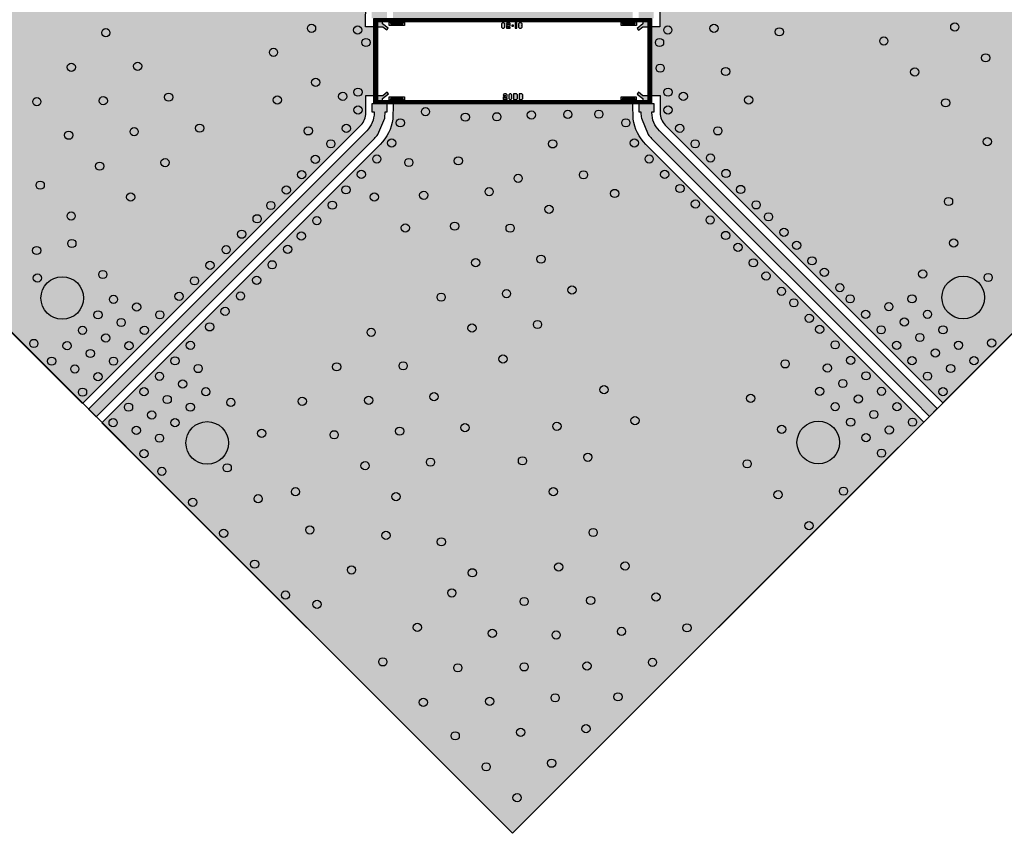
# Model space of a CAD drawing. Extents: x -2050 to 3204, y -1337 to 1491.
# Tile 1 of 2: x -652 to 1149, y -1337 to 151. Entities that reach past the tile are written whole.
import ezdxf

# ---------------------------------------------------------------- set-up
doc = ezdxf.new("R2010")
doc.units = 0
doc.header["$MEASUREMENT"] = 0
doc.layers.get('0').update_dxf_attribs({"color": 1, "linetype": 'CONTINUOUS'})
for name, color, linetype in [('Ceramic', 4, 'CONTINUOUS'), ('Copper', 30, 'CONTINUOUS'), ('Roger', 6, 'CONTINUOUS'), ('Top_Gold', 2, 'CONTINUOUS'), ('Viadrill', 1, 'CONTINUOUS')]:
    doc.layers.add(name, color=color, linetype=linetype)

msp = doc.modelspace()

# ---------------------------------------------------------------- hatches: boundary and pattern name
h = msp.add_hatch(color=256)
h.set_gradient(color1=(236, 164, 19), color2=(198, 136, 12), one_color=1)
edge = h.paths.add_edge_path()
edge.add_line((996.0279781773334, 680.8851974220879), (1027.842657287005, 712.7101285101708))
edge.add_line((1027.842657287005, 712.7101285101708), (1013.700521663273, 726.8522641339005))
edge.add_line((1013.700521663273, 726.8522641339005), (983.7718640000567, 696.91396218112))
edge.add_arc((985.9637496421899, 701.1015633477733), 4.726559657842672, 242.3710812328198, 242.3714175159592, ccw=False)
edge.add_line((983.7718394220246, 696.9139750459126), (503.5581348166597, 216.7002704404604))
edge.add_arc((550.7756492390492, 169.4827560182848), 66.77564927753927, 135.0000000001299, 143.4416764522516)
edge.add_line((497.1380454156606, 209.2570541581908), (484.7234599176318, 179.285593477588))
edge.add_arc((550.7756492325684, 169.4827560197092), 66.77564927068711, 171.5583235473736, 180.0000000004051)
edge.add_line((483.9999999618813, 169.4827560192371), (483.9999999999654, 168.0000000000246))
edge.add_line((483.9999999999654, 168.0000000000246), (480, 168.0000000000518))
edge.add_line((480, 168.0000000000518), (479.9999999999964, 153.0000000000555))
edge.add_line((479.9999999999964, 153.0000000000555), (507.9999999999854, 153.0000000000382))
edge.add_line((507.9999999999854, 153.0000000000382), (507.9999999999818, 168.00000000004))
edge.add_line((507.9999999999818, 168.00000000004), (503.9999999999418, 168.0000000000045))
edge.add_line((503.9999999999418, 168.0000000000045), (503.9999999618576, 169.482756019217))
edge.add_arc((550.7756492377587, 169.4827560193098), 46.77564927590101, 134.9999999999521, 180.0000000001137, ccw=False)
edge.add_line((517.7002704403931, 202.5581348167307), (996.027655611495, 680.8855199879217))
edge.add_line((996.027655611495, 680.8855199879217), (996.0279781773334, 680.8851974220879))
edge.add_line((996.0279781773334, 680.8851974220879), (996.0279781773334, 680.8851974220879))
edge = h.paths.add_edge_path()
edge.add_arc((-50.7756492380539, 169.4827560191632), 46.77564927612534, -3.5413449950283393e-11, 44.99999999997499, ccw=False)
edge.add_line((-3.999999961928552, 169.4827560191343), (-4.000000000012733, 168.0000000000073))
edge.add_line((-4.000000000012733, 168.0000000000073), (-8.000000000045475, 167.9999999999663))
edge.add_line((-8.000000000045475, 167.9999999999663), (-8.000000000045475, 152.9999999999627))
edge.add_line((-8.000000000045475, 152.9999999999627), (19.99999999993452, 152.9999999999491))
edge.add_line((19.99999999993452, 152.9999999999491), (19.99999999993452, 167.9999999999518))
edge.add_line((19.99999999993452, 167.9999999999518), (15.9999999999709, 167.99999999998))
edge.add_line((15.9999999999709, 167.99999999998), (16.00000003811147, 169.4827560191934))
edge.add_arc((-50.77564925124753, 169.4827560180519), 66.775649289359, 9.7944070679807e-10, 8.441676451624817)
edge.add_line((15.27654008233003, 179.2855934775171), (2.861954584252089, 209.2570541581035))
edge.add_arc((-50.77564923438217, 169.4827560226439), 66.77564927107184, 36.55832354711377, 45.00000000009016)
edge.add_line((-3.558134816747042, 216.7002704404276), (-514.1400787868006, 727.2822144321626))
edge.add_line((-514.1400787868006, 727.2822144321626), (-528.2822144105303, 713.1400788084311))
edge.add_line((-528.2822144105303, 713.1400788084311), (-17.70027044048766, 202.5581348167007))
edge.add_line((-17.70027044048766, 202.5581348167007), (-17.70027044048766, 202.5581348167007))
edge = h.paths.add_edge_path()
edge.add_line((-483.3141561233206, -546.899930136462), (-3.095357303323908, -66.69131974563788))
edge.add_arc((-50.31287172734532, -19.47380532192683), 66.77564927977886, 315.0000000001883, 323.4416764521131)
edge.add_line((3.324732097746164, -59.2481034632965), (15.73931759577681, -29.27664278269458))
edge.add_arc((-50.31287172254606, -19.47380532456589), 66.77564927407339, 351.558323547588, 360.0000000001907)
edge.add_line((16.46277755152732, -19.47380532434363), (16.46277751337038, -17.99104930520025))
edge.add_line((16.46277751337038, -17.99104930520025), (20.46277751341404, -17.99104930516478))
edge.add_line((20.46277751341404, -17.99104930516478), (20.46277751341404, -2.991049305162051))
edge.add_line((20.46277751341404, -2.991049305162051), (-7.53722248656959, -2.991049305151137))
edge.add_line((-7.53722248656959, -2.991049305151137), (-7.537222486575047, -17.99104930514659))
edge.add_line((-7.537222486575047, -17.99104930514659), (-3.537222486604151, -17.99104930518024))
edge.add_line((-3.537222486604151, -17.99104930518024), (-3.537222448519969, -19.47380532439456))
edge.add_arc((-50.31287172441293, -19.47380532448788), 46.77564927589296, -45.000000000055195, 1.1431211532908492e-10, ccw=False)
edge.add_line((-17.23749292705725, -52.54918412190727), (-494.4665812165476, -529.7681474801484))
edge.add_line((-494.4665812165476, -529.7681474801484), (-494.476833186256, -529.7578955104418))
edge.add_line((-494.476833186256, -529.7578955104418), (-526.2915123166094, -561.582826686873))
edge.add_line((-526.2915123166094, -561.582826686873), (-523.8166385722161, -564.0577003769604))
edge.add_line((-523.8166385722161, -564.0577003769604), (-514.6242504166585, -573.250088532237))
edge.add_line((-514.6242504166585, -573.250088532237), (-512.1493766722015, -575.7249622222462))
edge.add_line((-512.1493766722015, -575.7249622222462), (-483.326956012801, -546.8932538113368))
edge.add_arc((-485.6328725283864, -551.3297785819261), 5.000000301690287, 62.37108217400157, 62.53651151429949, ccw=False)
edge.add_line((-483.3141561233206, -546.899930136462), (-483.3141561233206, -546.899930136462))
edge = h.paths.add_edge_path()
edge.add_arc((985.6608249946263, -550.4321110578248), 4.999846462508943, 117.62127867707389, 117.6289178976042, ccw=False)
edge.add_line((983.3427705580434, -546.0020898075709), (1012.177400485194, -574.8274310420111))
edge.add_line((1012.177400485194, -574.8274310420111), (1026.319536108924, -560.6852954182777))
edge.add_line((1026.319536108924, -560.6852954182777), (994.4946049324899, -528.8706162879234))
edge.add_line((994.4946049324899, -528.8706162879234), (518.1630479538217, -52.54918412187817))
edge.add_arc((551.2384267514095, -19.47380532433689), 46.77564927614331, 179.999999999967, 224.9999999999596, ccw=False)
edge.add_line((504.4627774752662, -19.47380532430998), (504.4627775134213, -17.99104930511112))
edge.add_line((504.4627775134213, -17.99104930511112), (508.4627775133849, -17.99104930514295))
edge.add_line((508.4627775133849, -17.99104930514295), (508.4627775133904, -2.99104930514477))
edge.add_line((508.4627775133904, -2.99104930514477), (480.4627775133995, -2.991049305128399))
edge.add_line((480.4627775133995, -2.991049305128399), (480.4627775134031, -17.99104930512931))
edge.add_line((480.4627775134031, -17.99104930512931), (484.4627775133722, -17.99104930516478))
edge.add_line((484.4627775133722, -17.99104930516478), (484.4627774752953, -19.47380532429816))
edge.add_arc((551.2384267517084, -19.47380532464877), 66.77564927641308, 179.9999999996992, 188.4416764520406)
edge.add_line((485.1862374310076, -29.27664278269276), (497.6008229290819, -59.24810346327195))
edge.add_arc((551.2384267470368, -19.47380532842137), 66.77564927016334, 216.5583235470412, 225.0000000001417)
edge.add_line((504.0209123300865, -66.69131974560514), (983.3421799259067, -546.0023989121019))
edge.add_line((983.3421799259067, -546.0023989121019), (983.3421799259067, -546.0023989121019))
edge = h.paths.add_edge_path()
edge.add_line((518.9999999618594, 169.482756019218), (519.0907748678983, 153.0000000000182))
edge.add_line((519.0907748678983, 153.0000000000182), (519.0907748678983, 138.0000000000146))
edge.add_line((519.0907748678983, 138.0000000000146), (503.9999999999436, 137.9999999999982))
edge.add_line((503.9999999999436, 137.9999999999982), (503.9999999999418, 12.00895069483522))
edge.add_line((503.9999999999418, 12.00895069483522), (519.5535523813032, 12.00895069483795))
edge.add_line((519.5535523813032, 12.00895069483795), (519.5535523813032, -2.991049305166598))
edge.add_line((519.5535523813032, -2.991049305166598), (519.4627774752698, -19.47380532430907))
edge.add_arc((551.2384267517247, -19.47380532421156), 31.77564927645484, 180.0000000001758, 224.9999999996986)
edge.add_line((528.7696496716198, -41.94258240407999), (1036.921043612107, -550.083787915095))
edge.add_line((1036.921043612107, -550.083787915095), (1663.778808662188, 76.77397713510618))
edge.add_line((1663.778808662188, 76.77397713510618), (1038.454062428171, 702.0987233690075))
edge.add_line((1038.454062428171, 702.0987233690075), (528.3068721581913, 191.9515330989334))
edge.add_arc((550.7756492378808, 169.4827560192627), 31.77564927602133, 135.000000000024, 180.0000000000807)
edge.add_line((518.9999999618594, 169.482756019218), (518.9999999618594, 169.482756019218))
edge = h.paths.add_edge_path()
edge.add_line((-503.533477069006, 737.8888161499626), (7.048466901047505, 227.3068721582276))
edge.add_arc((-50.77564923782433, 169.4827560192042), 81.77564927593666, 8.096429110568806, 45.00000000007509, ccw=False)
edge.add_line((30.18489612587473, 181.0000000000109), (30.96927404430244, 153.0000000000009))
edge.add_line((30.96927404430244, 153.0000000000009), (469.0307259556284, 153.0000000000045))
edge.add_line((469.0307259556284, 153.0000000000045), (469.8151038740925, 181.0000000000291))
edge.add_arc((550.7756492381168, 169.4827560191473), 81.77564927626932, 135.0000000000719, 171.9035708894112, ccw=False)
edge.add_line((492.9515330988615, 227.3068721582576), (1003.098723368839, 737.4540624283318))
edge.add_line((1003.098723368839, 737.4540624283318), (249.565246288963, 1490.98753950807))
edge.add_line((249.565246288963, 1490.98753950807), (-503.533477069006, 737.8888161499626))
edge.add_line((-503.533477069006, 737.8888161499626), (-503.533477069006, 737.8888161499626))
edge = h.paths.add_edge_path()
edge.add_line((-536.8930198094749, -550.9813191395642), (-27.84409464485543, -41.94258240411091))
edge.add_arc((-50.31287172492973, -19.47380532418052), 31.77564927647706, 315.0000000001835, 359.999999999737)
edge.add_line((-18.53722244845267, -19.47380532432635), (-18.62799735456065, -2.991049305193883))
edge.add_line((-18.62799735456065, -2.991049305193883), (-18.62799735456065, 12.00895069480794))
edge.add_line((-18.62799735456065, 12.00895069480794), (-4.000000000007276, 12.00895069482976))
edge.add_line((-4.000000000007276, 12.00895069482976), (-4.000000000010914, 138.0000000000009))
edge.add_line((-4.000000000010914, 138.0000000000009), (-19.09077486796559, 137.9999999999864))
edge.add_line((-19.09077486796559, 137.9999999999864), (-19.09077486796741, 152.9999999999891))
edge.add_line((-19.09077486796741, 152.9999999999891), (-18.99999996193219, 169.4827560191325))
edge.add_arc((-50.77564923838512, 169.4827560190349), 31.77564927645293, 1.760470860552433e-10, 44.99999999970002)
edge.add_line((-28.3068721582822, 191.9515330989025), (-538.8888161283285, 702.5334770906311))
edge.add_line((-538.8888161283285, 702.5334770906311), (-1164.648316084, 76.77397713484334))
edge.add_line((-1164.648316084, 76.77397713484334), (-536.8930198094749, -550.9813191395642))
edge.add_line((-536.8930198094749, -550.9813191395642), (-536.8930198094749, -550.9813191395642))
edge = h.paths.add_edge_path()
edge.add_arc((-50.31287172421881, -19.47380532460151), 81.77564927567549, 314.9999999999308, 351.9035708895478, ccw=False)
edge.add_line((7.511244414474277, -77.29792146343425), (-501.5376807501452, -586.3366581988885))
edge.add_line((-501.5376807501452, -586.3366581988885), (249.5652462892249, -1337.43958523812))
edge.add_line((249.5652462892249, -1337.43958523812), (1001.565693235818, -585.4391382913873))
edge.add_line((1001.565693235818, -585.4391382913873), (493.4143106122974, -77.2979214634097))
edge.add_arc((551.2384267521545, -19.47380532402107), 81.77564927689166, 188.0964291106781, 224.9999999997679, ccw=False)
edge.add_line((470.277881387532, -30.99104930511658), (469.4935034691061, -2.991049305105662))
edge.add_line((469.4935034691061, -2.991049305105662), (31.4320515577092, -2.99104930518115))
edge.add_line((31.4320515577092, -2.99104930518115), (30.64767363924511, -30.99104930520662))
edge.add_line((30.64767363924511, -30.99104930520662), (30.64767363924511, -30.99104930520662))
edge = h.paths.add_edge_path(flags=16)
edge.add_arc((-111.8828963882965, 254.6486022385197), 7.499999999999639, 0, 360)
h = msp.add_hatch(color=256)
h.set_gradient(color1=(246, 238, 9), color2=(206, 196, 5), one_color=1)
h.paths.add_polyline_path([(21.89399555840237, 135.4400940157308), (11.9999999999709, 143.3951025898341), (11.99999999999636, 148.0000000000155), (2.000000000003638, 148.0000000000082), (1.999999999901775, 137.9999999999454), (12.32651236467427, 137.9999999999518), (19.38758804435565, 132.3227509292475)])
h.paths.add_polyline_path([(47, 145.0000000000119), (47, 150.0000000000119), (52, 150.0000000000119), (52, 140.0000000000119), (47, 140.0000000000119), (29, 140.0000000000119), (24, 140.0000000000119), (24, 150.0000000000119), (29, 150.0000000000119), (29, 145.0000000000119)])
h.paths.add_polyline_path([(471.0497569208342, 145.0000000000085), (471.0497569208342, 150.0000000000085), (476.0497569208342, 150.0000000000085), (476.0497569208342, 140.0000000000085), (471.0497569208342, 140.0000000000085), (453.0497569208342, 140.0000000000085), (448.0497569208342, 140.0000000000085), (448.0497569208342, 150.0000000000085), (453.0497569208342, 150.0000000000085), (453.0497569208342, 145.0000000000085)])
h.paths.add_polyline_path([(479.8823823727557, 131.7357432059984), (487.6735485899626, 138.0000000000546), (497.9999999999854, 138.0000000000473), (497.9999999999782, 148.0000000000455), (487.9999999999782, 148.0000000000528), (487.9999999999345, 143.3950994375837), (477.3759385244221, 134.8531314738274)])
h.paths.add_polyline_path([(453.0001109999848, 4.999999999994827), (453.0001109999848, -5.172751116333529e-12), (448.0001109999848, -5.172751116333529e-12), (448.0001109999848, 9.999999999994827), (453.0001109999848, 9.999999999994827), (471.0001109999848, 9.999999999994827), (476.0001109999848, 9.999999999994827), (476.0001109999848, -5.172751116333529e-12), (471.0001109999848, -5.172751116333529e-12), (471.0001109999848, 4.999999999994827)])
h.paths.add_polyline_path([(477.5409462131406, 14.76428553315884), (488.0001109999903, 6.354867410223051), (488.0001109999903, 1.749970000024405), (498.0001109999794, 1.749970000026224), (498.0001109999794, 11.7499700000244), (487.6735986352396, 11.74997000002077), (479.6679797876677, 18.18665107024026)])
h.paths.add_polyline_path([(29, 4.999999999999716), (29, -2.842170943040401e-13), (24, -2.842170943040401e-13), (24, 9.999999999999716), (29, 9.999999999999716), (47, 9.999999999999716), (52, 9.999999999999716), (52, -2.842170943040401e-13), (47, -2.842170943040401e-13), (47, 4.999999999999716)])
h.paths.add_polyline_path([(20.33218235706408, 18.18665197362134), (12.32656241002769, 11.74996999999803), (2.000111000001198, 11.7499699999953), (2.00011099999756, 1.749970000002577), (12.0001110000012, 1.749969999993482), (12.00011100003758, 6.354870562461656), (22.83862713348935, 15.06926456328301)])
h = msp.add_hatch(color=256)
h.set_gradient(color1=(246, 238, 9), color2=(206, 196, 5), one_color=1)
h.paths.add_polyline_path([(265.4866329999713, 144.9999690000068), (262.1154180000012, 144.9999690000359), (260.1919559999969, 143.0765230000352), (260.1919559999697, 140.9324949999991), (261.1244509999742, 139.9999690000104), (260.1919559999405, 139.0674289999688), (260.1919559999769, 136.9234010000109), (262.1154179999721, 134.9999690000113), (265.4866329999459, 134.9999689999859), (267.4100949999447, 136.9234009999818), (267.4100949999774, 139.0674290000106), (266.877624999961, 139.599960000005), (266.4775999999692, 139.9999690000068), (267.4100949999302, 140.9324949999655), (267.4100949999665, 143.0765229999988), (265.4866329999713, 144.9999690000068)])
h.paths.add_polyline_path([(243.9032589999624, 144.999968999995), (240.5319819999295, 144.9999689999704), (238.0912479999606, 143.8712769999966), (238.9217529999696, 141.8666990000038), (241.3623659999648, 142.9952999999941), (242.2177119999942, 142.9953000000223), (242.2177119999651, 141.0955349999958), (240.2911379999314, 141.0955349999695), (238.5267329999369, 139.3311459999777), (238.5267329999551, 134.9999689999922), (245.3722529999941, 134.9999690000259), (245.3722529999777, 137.1921840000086), (240.7194209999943, 137.192184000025), (240.7194210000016, 138.4250640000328), (241.1986689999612, 138.9043879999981), (244.0623169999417, 138.904387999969), (245.3722529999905, 140.2142330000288), (245.3722529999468, 143.5310669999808), (243.9032589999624, 144.999968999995)])
h.paths.add_polyline_path([(233.6032719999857, 144.9999690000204), (231.4592899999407, 144.9999689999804), (229.5358279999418, 143.076522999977), (229.5358279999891, 136.9234010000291), (231.459289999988, 134.9999690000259), (233.6032719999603, 134.9999689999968), (235.5267329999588, 136.9234009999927), (235.5267329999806, 143.0765230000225), (233.6032719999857, 144.9999690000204)])
h.paths.add_polyline_path([(254.6278689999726, 144.9999690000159), (254.6278689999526, 134.9999689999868), (257.1919559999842, 134.9999690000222), (257.1919559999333, 144.9999689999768), (254.6278689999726, 144.9999690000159)])
h.paths.add_polyline_path([(244.4325559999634, 14.99996999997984), (242.5090939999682, 13.07650799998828), (242.5090940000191, 6.923401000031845), (244.432556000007, 4.999970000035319), (246.5765989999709, 4.999969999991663), (248.5000609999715, 6.923400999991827), (248.5000609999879, 13.07650800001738), (246.5765989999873, 14.99997000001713), (244.4325559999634, 14.99996999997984)])
h.paths.add_polyline_path([(234.6688839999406, 14.99996999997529), (232.2280879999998, 13.87127700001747), (233.0586549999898, 11.86669900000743), (235.499267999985, 12.9953000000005), (236.3545529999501, 12.99529999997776), (236.354553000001, 11.09552000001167), (234.4280399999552, 11.09551999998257), (232.6636349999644, 9.331145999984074), (232.6636349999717, 4.999969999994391), (239.5090939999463, 4.999969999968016), (239.5090940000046, 7.19220000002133), (234.8563230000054, 7.192200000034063), (234.8563229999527, 8.425048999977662), (235.3356319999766, 8.90438799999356), (238.1992799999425, 8.904387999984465), (239.5090939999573, 10.21423299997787), (239.5090939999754, 13.53106699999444), (238.0402219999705, 14.99996999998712), (234.6688839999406, 14.99996999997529)])
h.paths.add_polyline_path([(256.7947389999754, 14.99997000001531), (251.5000609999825, 14.99997000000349), (251.5000609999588, 4.999969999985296), (256.7947389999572, 4.999969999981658), (258.7182009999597, 6.92340099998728), (258.7182009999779, 13.07650800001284), (256.7947389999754, 14.99997000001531)])
h.paths.add_polyline_path([(266.6401979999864, 14.99997000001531), (261.7182009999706, 14.99996999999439), (261.7182009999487, 4.999969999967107), (266.6401979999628, 4.999969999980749), (268.5636599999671, 6.923400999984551), (268.5636600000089, 8.985626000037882), (267.549254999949, 9.999969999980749), (268.5636600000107, 11.01431300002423), (268.5636599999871, 13.07650800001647), (266.6401979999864, 14.99997000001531)])

# ---------------------------------------------------------------- linework, layer by layer
msp.add_lwpolyline([(29, 145.0000000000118), (29, 150.0000000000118), (47, 150.0000000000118), (47, 145.0000000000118)], close=True)
at = {"layer": 'Ceramic'}
msp.add_lwpolyline([(499.9999999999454, 150.0000000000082), (0, 150.0000000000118), (0, 0), (499.9999999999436, -5.457e-12), (499.9999999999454, 150.0000000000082)], close=True, dxfattribs=at)
at = {"layer": 'Ceramic', "lineweight": 211}
msp.add_lwpolyline([(47, -5.115907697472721e-13), (453.0001109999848, -5.172751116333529e-12), (453.0001109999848, 4.999999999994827), (471.0001109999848, 4.999999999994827), (471.0001109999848, -5.115907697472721e-12), (499.9999999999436, -5.456968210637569e-12), (499.9999999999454, 150.0000000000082), (499.9999999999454, 150.0000000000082), (471.0497569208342, 150.0000000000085), (471.0497569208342, 145.0000000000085), (453.0497569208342, 145.0000000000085), (453.0497569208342, 150.0000000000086), (47, 150.0000000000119), (47, 145.0000000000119), (29, 145.0000000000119), (29, 150.0000000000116), (0, 150.0000000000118), (0, 0), (29, -2.842170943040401e-13), (29, 4.999999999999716), (47, 4.999999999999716)], close=True, dxfattribs=at)
at = {"layer": 'Copper'}
for points in [[(-536.8930198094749, -550.9813191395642), (-27.84409464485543, -41.94258240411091, 0.198912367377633), (-18.53722244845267, -19.47380532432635), (-18.62799735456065, -2.991049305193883), (-18.62799735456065, 12.00895069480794), (-4.000000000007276, 12.00895069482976), (-4.000000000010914, 138.0000000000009), (-19.09077486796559, 137.9999999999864), (-19.09077486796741, 152.9999999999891), (-18.99999996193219, 169.4827560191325, 0.1989123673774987), (-28.3068721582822, 191.9515330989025), (-538.8888161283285, 702.5334770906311), (-1164.648316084, 76.77397713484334), (-536.8930198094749, -550.9813191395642)], [(518.9999999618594, 169.482756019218), (519.0907748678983, 153.0000000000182), (519.0907748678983, 138.0000000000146), (503.9999999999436, 137.9999999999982), (503.9999999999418, 12.00895069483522), (519.5535523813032, 12.00895069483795), (519.5535523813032, -2.991049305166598), (519.4627774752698, -19.47380532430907, 0.1989123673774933), (528.7696496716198, -41.94258240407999), (1036.921043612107, -550.083787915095), (1663.778808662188, 76.77397713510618), (1038.454062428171, 702.0987233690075), (528.3068721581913, 191.9515330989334, 0.198912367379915), (518.9999999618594, 169.482756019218)], [(-483.3141561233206, -546.899930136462), (-3.095357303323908, -66.69131974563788, 0.0368504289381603), (3.324732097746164, -59.2481034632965), (15.73931759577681, -29.27664278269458, 0.0368504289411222), (16.46277755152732, -19.47380532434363), (16.46277751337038, -17.99104930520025), (20.46277751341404, -17.99104930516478), (20.46277751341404, -2.991049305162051), (-7.53722248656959, -2.991049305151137), (-7.537222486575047, -17.99104930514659), (-3.537222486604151, -17.99104930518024), (-3.537222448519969, -19.47380532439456, -0.1989123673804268), (-17.23749292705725, -52.54918412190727), (-494.4665812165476, -529.7681474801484), (-494.476833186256, -529.7578955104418), (-526.2915123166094, -561.582826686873), (-523.8166385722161, -564.0577003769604), (-514.6242504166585, -573.250088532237), (-512.1493766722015, -575.7249622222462), (-483.326956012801, -546.8932538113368, -0.0007218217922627), (-483.3141561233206, -546.899930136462)], [(30.64767363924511, -30.99104930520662, -0.1624284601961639), (7.511244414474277, -77.29792146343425), (-501.5376807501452, -586.3366581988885), (249.5652462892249, -1337.43958523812), (1001.565693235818, -585.4391382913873), (493.4143106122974, -77.2979214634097, -0.1624284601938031), (470.277881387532, -30.99104930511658), (469.4935034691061, -2.991049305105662), (31.4320515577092, -2.99104930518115), (30.64767363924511, -30.99104930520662)], [(983.3421799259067, -546.0023989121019, -3.3332387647e-05), (983.3427705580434, -546.0020898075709), (1012.177400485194, -574.8274310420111), (1026.319536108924, -560.6852954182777), (994.4946049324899, -528.8706162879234), (518.1630479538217, -52.54918412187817, -0.1989123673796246), (504.4627774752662, -19.47380532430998), (504.4627775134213, -17.99104930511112), (508.4627775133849, -17.99104930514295), (508.4627775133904, -2.99104930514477), (480.4627775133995, -2.991049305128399), (480.4627775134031, -17.99104930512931), (484.4627775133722, -17.99104930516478), (484.4627774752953, -19.47380532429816, 0.0368504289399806), (485.1862374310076, -29.27664278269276), (497.6008229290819, -59.24810346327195, 0.036850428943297), (504.0209123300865, -66.69131974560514), (983.3421799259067, -546.0023989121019)]]:
    msp.add_lwpolyline(points, format="xyb", close=True, dxfattribs=at)
msp.add_circle((764.0125220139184, -367.0109981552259), 7.500000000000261, dxfattribs=at)
at = {"layer": 'Roger'}
for points in [[(-4.000000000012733, 1237.422293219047), (-1164.648316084, 76.77397713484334), (249.5652462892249, -1337.43958523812), (1663.778808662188, 76.77397713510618), (249.565246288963, 1490.98753950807), (249.565246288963, 1490.98753950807), (-4.000000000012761, 1237.422293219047)], [(-4.000000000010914, 138.0000000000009), (-4.000000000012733, 153.0000000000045), (503.9999999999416, 153.0000000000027), (503.9999999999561, -2.999999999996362), (-3.999999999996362, -2.999999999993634)]]:
    msp.add_lwpolyline(points, close=True, dxfattribs=at)
at = {"layer": 'Top_Gold'}
for points in [[(21.89399555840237, 135.4400940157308), (11.9999999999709, 143.3951025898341), (11.99999999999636, 148.0000000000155), (2.000000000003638, 148.0000000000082), (1.999999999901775, 137.9999999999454), (12.32651236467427, 137.9999999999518), (19.38758804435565, 132.3227509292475)], [(47, 145.0000000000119), (47, 150.0000000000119), (52, 150.0000000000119), (52, 140.0000000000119), (47, 140.0000000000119), (29, 140.0000000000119), (24, 140.0000000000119), (24, 150.0000000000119), (29, 150.0000000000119), (29, 145.0000000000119)], [(233.6032719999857, 144.9999690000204), (231.4592899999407, 144.9999689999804), (229.5358279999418, 143.076522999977), (229.5358279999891, 136.9234010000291), (231.459289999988, 134.9999690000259), (233.6032719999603, 134.9999689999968), (235.5267329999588, 136.9234009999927), (235.5267329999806, 143.0765230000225), (233.6032719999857, 144.9999690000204)], [(243.9032589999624, 144.999968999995), (240.5319819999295, 144.9999689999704), (238.0912479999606, 143.8712769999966), (238.9217529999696, 141.8666990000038), (241.3623659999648, 142.9952999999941), (242.2177119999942, 142.9953000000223), (242.2177119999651, 141.0955349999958), (240.2911379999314, 141.0955349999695), (238.5267329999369, 139.3311459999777), (238.5267329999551, 134.9999689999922), (245.3722529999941, 134.9999690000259), (245.3722529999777, 137.1921840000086), (240.7194209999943, 137.192184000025), (240.7194210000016, 138.4250640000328), (241.1986689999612, 138.9043879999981), (244.0623169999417, 138.904387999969), (245.3722529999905, 140.2142330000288), (245.3722529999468, 143.5310669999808), (243.9032589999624, 144.999968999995)], [(254.6278689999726, 144.9999690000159), (254.6278689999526, 134.9999689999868), (257.1919559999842, 134.9999690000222), (257.1919559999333, 144.9999689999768), (254.6278689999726, 144.9999690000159)], [(265.4866329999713, 144.9999690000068), (262.1154180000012, 144.9999690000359), (260.1919559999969, 143.0765230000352), (260.1919559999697, 140.9324949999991), (261.1244509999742, 139.9999690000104), (260.1919559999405, 139.0674289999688), (260.1919559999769, 136.9234010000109), (262.1154179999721, 134.9999690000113), (265.4866329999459, 134.9999689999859), (267.4100949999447, 136.9234009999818), (267.4100949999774, 139.0674290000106), (266.877624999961, 139.599960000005), (266.4775999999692, 139.9999690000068), (267.4100949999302, 140.9324949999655), (267.4100949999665, 143.0765229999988), (265.4866329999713, 144.9999690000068)], [(471.0497569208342, 145.0000000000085), (471.0497569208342, 150.0000000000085), (476.0497569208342, 150.0000000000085), (476.0497569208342, 140.0000000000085), (471.0497569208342, 140.0000000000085), (453.0497569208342, 140.0000000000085), (448.0497569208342, 140.0000000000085), (448.0497569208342, 150.0000000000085), (453.0497569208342, 150.0000000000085), (453.0497569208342, 145.0000000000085)], [(479.8823823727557, 131.7357432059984), (487.6735485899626, 138.0000000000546), (497.9999999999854, 138.0000000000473), (497.9999999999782, 148.0000000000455), (487.9999999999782, 148.0000000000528), (487.9999999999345, 143.3950994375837), (477.3759385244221, 134.8531314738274)], [(248.3722529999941, 140.9090580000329), (248.3722529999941, 139.0908660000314), (251.6278689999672, 139.0908660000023), (251.6278689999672, 140.9090580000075), (248.3722529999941, 140.9090580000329)], [(20.33218235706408, 18.18665197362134), (12.32656241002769, 11.74996999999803), (2.000111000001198, 11.7499699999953), (2.00011099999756, 1.749970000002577), (12.0001110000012, 1.749969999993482), (12.00011100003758, 6.354870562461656), (22.83862713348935, 15.06926456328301)], [(477.5409462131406, 14.76428553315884), (488.0001109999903, 6.354867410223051), (488.0001109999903, 1.749970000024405), (498.0001109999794, 1.749970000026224), (498.0001109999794, 11.7499700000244), (487.6735986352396, 11.74997000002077), (479.6679797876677, 18.18665107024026)], [(29, 4.999999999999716), (29, -2.842170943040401e-13), (24, -2.842170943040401e-13), (24, 9.999999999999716), (29, 9.999999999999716), (47, 9.999999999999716), (52, 9.999999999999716), (52, -2.842170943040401e-13), (47, -2.842170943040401e-13), (47, 4.999999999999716)], [(234.6688839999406, 14.99996999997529), (232.2280879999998, 13.87127700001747), (233.0586549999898, 11.86669900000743), (235.499267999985, 12.9953000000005), (236.3545529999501, 12.99529999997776), (236.354553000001, 11.09552000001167), (234.4280399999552, 11.09551999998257), (232.6636349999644, 9.331145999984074), (232.6636349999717, 4.999969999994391), (239.5090939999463, 4.999969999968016), (239.5090940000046, 7.19220000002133), (234.8563230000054, 7.192200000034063), (234.8563229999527, 8.425048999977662), (235.3356319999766, 8.90438799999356), (238.1992799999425, 8.904387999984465), (239.5090939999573, 10.21423299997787), (239.5090939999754, 13.53106699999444), (238.0402219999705, 14.99996999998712), (234.6688839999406, 14.99996999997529)], [(244.4325559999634, 14.99996999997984), (242.5090939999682, 13.07650799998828), (242.5090940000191, 6.923401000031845), (244.432556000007, 4.999970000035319), (246.5765989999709, 4.999969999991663), (248.5000609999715, 6.923400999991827), (248.5000609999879, 13.07650800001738), (246.5765989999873, 14.99997000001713), (244.4325559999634, 14.99996999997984)], [(256.7947389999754, 14.99997000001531), (251.5000609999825, 14.99997000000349), (251.5000609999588, 4.999969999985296), (256.7947389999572, 4.999969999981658), (258.7182009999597, 6.92340099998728), (258.7182009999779, 13.07650800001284), (256.7947389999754, 14.99997000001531)], [(266.6401979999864, 14.99997000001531), (261.7182009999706, 14.99996999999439), (261.7182009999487, 4.999969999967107), (266.6401979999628, 4.999969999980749), (268.5636599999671, 6.923400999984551), (268.5636600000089, 8.985626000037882), (267.549254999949, 9.999969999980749), (268.5636600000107, 11.01431300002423), (268.5636599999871, 13.07650800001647), (266.6401979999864, 14.99997000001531)], [(453.0001109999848, 4.999999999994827), (453.0001109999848, -5.172751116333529e-12), (448.0001109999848, -5.172751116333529e-12), (448.0001109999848, 9.999999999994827), (453.0001109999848, 9.999999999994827), (471.0001109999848, 9.999999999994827), (476.0001109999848, 9.999999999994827), (476.0001109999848, -5.172751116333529e-12), (471.0001109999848, -5.172751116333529e-12), (471.0001109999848, 4.999999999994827)]]:
    msp.add_lwpolyline(points, close=True, dxfattribs=at)
at = {"layer": 'Viadrill'}
for centre, radius in [((1058.463601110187, 137.5233463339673), 7.499999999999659), ((-494.36931273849, 126.9030017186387), 7.499999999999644), ((-118.0308150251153, 135.0215295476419), 7.499999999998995), ((-33.5907748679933, 131.8193157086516), 7.499999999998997), ((533.5907748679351, 131.819315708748), 7.499999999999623), ((618.0308150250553, 135.021529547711), 7.499999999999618), ((737.6732824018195, 128.5161471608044), 7.500000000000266), ((-18.49999999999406, 109.0000000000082), 7.500000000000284), ((518.4999999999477, 109.00000000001), 7.499999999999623), ((928.7009064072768, 111.8131981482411), 7.499999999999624), ((-187.6259445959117, 91.09280385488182), 7.499999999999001), ((-435.9903113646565, 65.61694803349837), 7.500000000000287), ((1115.032143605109, 80.9548038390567), 7.49999999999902), ((-557.4432376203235, 63.82907683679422), 7.499999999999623), ((519.5102291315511, 62.22267403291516), 7.499999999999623), ((639.550808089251, 56.04102061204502), 7.499999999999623), ((985.2694489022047, 55.24465565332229), 7.499999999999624), ((-110.4146352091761, 36.20765621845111), 7.500000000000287), ((-33.12799735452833, 18.1896349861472), 7.49999999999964), ((534.0535523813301, 18.18963498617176), 7.499999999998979), ((-620.5171625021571, 0.7551519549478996), 7.499999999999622), ((-499.0642362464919, 2.543023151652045), 7.500000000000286), ((-379.4217688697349, 9.048405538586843), 7.499999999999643), ((-180.6419623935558, 3.956555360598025), 7.499999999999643), ((-60.99949501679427, 10.46193774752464), 7.499999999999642), ((561.9250500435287, 10.46193774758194), 7.499999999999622), ((681.5675174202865, 3.956555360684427), 7.500000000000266), ((1041.837991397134, -1.32388684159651), 7.499999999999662), ((-33.06587903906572, -14.3103167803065), 7.499999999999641), ((90.4627775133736, -17.49104930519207), 7.499999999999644), ((284.1242034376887, -23.44169229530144), 7.500000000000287), ((350.8050065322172, -22.48910939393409), 7.500000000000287), ((407.4836891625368, -22.01281794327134), 7.499999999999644), ((533.9914340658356, -14.31031678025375), 7.499999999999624), ((44.20012188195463, -37.8121444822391), 7.500000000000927), ((163.3992047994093, -27.49016962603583), 7.499999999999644), ((220.7774404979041, -26.77573245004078), 7.499999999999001), ((456.7254331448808, -37.81214448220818), 7.499999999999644), ((-562.1381611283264, -60.53090173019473), 7.499999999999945), ((-442.4956937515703, -54.02551934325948), 7.499999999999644), ((-322.8532263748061, -47.52013695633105), 7.499999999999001), ((-124.0734198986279, -52.61198713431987), 7.499999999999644), ((-54.49411262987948, -48.08650373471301), 7.499999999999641), ((555.4196676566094, -48.08650373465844), 7.49999999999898), ((624.9989749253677, -52.61198713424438), 7.499999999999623), ((-82.77838387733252, -76.37077498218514), 7.499999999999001), ((28.58989627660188, -74.64040613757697), 7.500000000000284), ((322.8815117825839, -76.38247979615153), 7.499999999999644), ((472.3356587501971, -74.64040613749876), 7.499999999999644), ((583.703938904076, -76.37077498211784), 7.49999999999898), ((1117.947927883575, -72.28908656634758), 7.49999999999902), ((-385.9271512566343, -110.5940618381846), 7.499999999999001), ((-111.0626551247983, -104.6550462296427), 7.499999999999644), ((1.367323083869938, -103.9479394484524), 7.500000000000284), ((59.91576456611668, -110.4533218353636), 7.499999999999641), ((150.2752808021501, -107.269910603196), 7.499999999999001), ((499.558231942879, -103.9479394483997), 7.499999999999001), ((611.663150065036, -102.1528738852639), 7.49999999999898), ((-505.5696186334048, -117.0994442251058), 7.500000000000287), ((-136.0144539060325, -132.5867522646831), 7.499999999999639), ((-26.91694816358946, -132.2322106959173), 7.500000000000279), ((379.4500542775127, -132.9510222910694), 7.499999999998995), ((527.8425031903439, -132.2322106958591), 7.499999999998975), ((639.9474213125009, -130.4371451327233), 7.500000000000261), ((259.8075869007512, -139.4564046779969), 7.499999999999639), ((-614.3252224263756, -151.8160594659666), 7.499999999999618), ((-164.2987251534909, -160.8710235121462), 7.499999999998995), ((-55.20121941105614, -160.5164819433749), 7.500000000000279), ((206.843823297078, -163.8384530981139), 7.499999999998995), ((436.4843070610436, -167.0218643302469), 7.499999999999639), ((555.8017143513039, -158.014309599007), 7.500000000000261), ((666.9129583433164, -159.6888811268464), 7.499999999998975), ((-449.001076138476, -173.6679867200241), 7.49999999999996), ((-3.158160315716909, -173.5272467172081), 7.499999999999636), ((87.20135592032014, -170.3438354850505), 7.500000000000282), ((584.0859855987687, -186.2985808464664), 7.499999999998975), ((1047.107555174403, -181.7336830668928), 7.499999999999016), ((-192.5829964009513, -189.1552947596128), 7.499999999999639), ((-80.15301819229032, -188.4481879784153), 7.499999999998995), ((316.3761293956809, -196.0249471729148), 7.499999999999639), ((695.1972295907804, -187.9731523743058), 7.499999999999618), ((-557.7566799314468, -208.3846019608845), 7.500000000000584), ((-217.6328545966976, -213.3446654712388), 7.499999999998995), ((-108.4372894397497, -216.7324592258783), 7.499999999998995), ((611.0515226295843, -215.5503168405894), 7.500000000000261), ((717.7570707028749, -209.7947417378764), 7.499999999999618), ((53.41038217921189, -230.0957892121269), 7.499999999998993), ((143.7698984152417, -226.912377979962), 7.499999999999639), ((245.1279406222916, -230.6115628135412), 7.499999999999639), ((746.0413419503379, -238.0790129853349), 7.499999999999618), ((-556.4091669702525, -258.6633757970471), 7.499999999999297), ((-245.9171258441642, -241.6289367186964), 7.499999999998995), ((-136.7215606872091, -245.016730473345), 7.499999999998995), ((639.3357938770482, -243.8345880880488), 7.499999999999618), ((1056.437190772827, -257.7658445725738), 7.499999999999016), ((-620.8306048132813, -271.4585268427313), 7.499999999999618), ((-274.2013970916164, -269.913207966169), 7.499999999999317), ((-161.7714188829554, -269.206101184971), 7.499999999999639), ((661.8956349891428, -265.6561774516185), 7.500000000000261), ((769.1965473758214, -261.9962847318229), 7.499999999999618), ((182.0540157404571, -293.6854876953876), 7.499999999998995), ((301.6964831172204, -287.18010530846), 7.500000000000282), ((690.1799062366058, -293.940448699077), 7.500000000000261), ((797.4808186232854, -290.2805559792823), 7.500000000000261), ((-303.7862568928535, -298.6840931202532), 7.499999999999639), ((-190.0556901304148, -297.4903724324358), 7.499999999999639), ((819.8739577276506, -311.1495624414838), 7.499999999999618), ((-619.4830918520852, -321.7373006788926), 7.49999999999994), ((-574.0237664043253, -358.2870806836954), 38.99999999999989), ((-499.8406244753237, -315.2319182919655), 7.49999999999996), ((-332.0705281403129, -326.9683643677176), 7.49999999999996), ((-218.3399613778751, -325.7746436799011), 7.499999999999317), ((713.3351116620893, -317.857720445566), 7.499999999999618), ((999.868648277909, -314.3343870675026), 7.500000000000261), ((1074.051790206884, -357.3895494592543), 39.00000000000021), ((1119.51111565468, -320.8397694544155), 7.499999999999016), ((358.2650256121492, -343.7486478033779), 7.499999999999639), ((741.6193829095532, -346.1419916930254), 7.499999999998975), ((848.1582289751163, -339.4338336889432), 7.499999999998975), ((-480.3397584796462, -360.7543138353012), 7.500000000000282), ((-360.3547993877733, -355.2526356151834), 7.499999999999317), ((-247.9248211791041, -354.5455288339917), 7.500000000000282), ((118.9800908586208, -356.7594125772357), 7.499999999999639), ((238.6225582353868, -350.2540301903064), 7.499999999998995), ((867.215416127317, -359.8720637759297), 7.499999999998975), ((980.3677822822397, -359.8567826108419), 7.500000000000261), ((-437.9133516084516, -374.8964494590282), 7.499999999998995), ((-276.2090924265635, -382.8298000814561), 7.500000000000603), ((937.9413754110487, -373.9989182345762), 7.499999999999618), ((-508.6240297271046, -389.0385850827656), 7.49999999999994), ((-466.1976228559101, -403.1807207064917), 7.49999999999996), ((-395.471663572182, -389.0538662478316), 7.499999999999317), ((792.2967932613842, -395.2952694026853), 7.500000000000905), ((895.4996873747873, -388.1563350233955), 7.499999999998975), ((966.22564665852, -402.2831894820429), 7.499999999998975), ((1008.652053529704, -388.1410538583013), 7.500000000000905), ((-536.9083009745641, -417.3228563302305), 7.49999999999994), ((-423.7559348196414, -417.338137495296), 7.499999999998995), ((-304.4933636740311, -411.1140713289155), 7.49999999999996), ((-8.914288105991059, -421.0082249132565), 7.500000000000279), ((175.5486333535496, -413.3279550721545), 7.500000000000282), ((295.1911007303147, -406.8225726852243), 7.499999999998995), ((811.3539804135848, -415.733499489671), 7.500000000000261), ((923.7839586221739, -416.4406062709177), 7.499999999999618), ((1036.936324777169, -416.4253251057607), 7.500000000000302), ((-494.4818941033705, -431.4649919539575), 7.499999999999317), ((994.5099179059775, -430.567460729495), 7.500000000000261), ((-625.98847423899, -441.3797680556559), 7.500000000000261), ((-565.1925722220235, -445.6071275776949), 7.499999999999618), ((-452.0402060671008, -445.6224087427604), 7.499999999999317), ((-339.610227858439, -444.9153019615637), 7.500000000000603), ((839.6382516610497, -444.0177707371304), 7.499999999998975), ((952.0682298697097, -444.724877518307), 7.499999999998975), ((1065.22059602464, -444.7095963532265), 7.500000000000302), ((1126.016498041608, -440.4822368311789), 7.499999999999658), ((-593.476843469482, -473.8913988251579), 7.499999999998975), ((-522.7661653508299, -459.7492632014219), 7.499999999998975), ((-480.3244773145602, -473.9066799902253), 7.499999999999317), ((-367.8944991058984, -473.1995732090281), 7.500000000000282), ((232.1171758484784, -469.8964975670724), 7.499999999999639), ((867.9225229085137, -472.3020419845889), 7.499999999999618), ((980.3525011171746, -473.0091487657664), 7.499999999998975), ((1022.794189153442, -458.8517319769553), 7.499999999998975), ((1093.504867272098, -472.9938676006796), 7.499999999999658), ((-551.0504365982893, -488.0335344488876), 7.499999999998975), ((-325.4680922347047, -487.3417088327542), 7.499999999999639), ((-71.98821298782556, -484.0821497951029), 7.499999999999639), ((49.46471326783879, -482.2942785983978), 7.499999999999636), ((748.2800555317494, -478.8074243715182), 7.500000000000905), ((825.4961160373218, -486.444177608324), 7.499999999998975), ((1051.078460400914, -487.1360032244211), 7.499999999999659), ((-508.6087485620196, -502.1909512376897), 7.499999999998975), ((-396.1787703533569, -501.4838444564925), 7.49999999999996), ((896.2067941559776, -500.5863132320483), 7.500000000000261), ((1008.636772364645, -501.2934200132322), 7.499999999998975), ((-424.4630416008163, -529.7681157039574), 7.49999999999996), ((-353.7523634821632, -515.6259800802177), 7.499999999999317), ((-311.3259566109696, -529.7681157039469), 7.499999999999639), ((416.9681599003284, -525.9492664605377), 7.499999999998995), ((811.3539804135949, -528.8705844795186), 7.499999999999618), ((853.7803872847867, -514.7284488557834), 7.499999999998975), ((924.4910654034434, -528.8705844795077), 7.499999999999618), ((1036.921043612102, -529.5776912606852), 7.499999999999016), ((-536.8930198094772, -530.4752224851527), 7.500000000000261), ((-382.0366347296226, -543.9102513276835), 7.499999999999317), ((-135.0621378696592, -547.1560746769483), 7.499999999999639), ((-13.6092116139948, -545.3682034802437), 7.499999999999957), ((106.0332557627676, -538.8628210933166), 7.500000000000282), ((685.2061306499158, -541.8813492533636), 7.499999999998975), ((882.0646585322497, -543.0127201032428), 7.499999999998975), ((-452.7473128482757, -558.0523869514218), 7.499999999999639), ((-339.610227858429, -558.0523869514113), 7.49999999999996), ((-265.7882799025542, -549.2842628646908), 7.499999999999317), ((839.6382516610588, -557.154855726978), 7.500000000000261), ((952.7753366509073, -557.1548557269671), 7.500000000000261), ((-410.320905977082, -572.1945225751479), 7.499999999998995), ((473.5367023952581, -582.5178089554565), 7.499999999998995), ((910.3489297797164, -571.2969913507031), 7.499999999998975), ((-481.0315840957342, -586.3366581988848), 7.499999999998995), ((-438.6051772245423, -600.4787938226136), 7.499999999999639), ((-367.8944991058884, -586.3366581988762), 7.49999999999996), ((-308.8434422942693, -623.4674047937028), 39.00000000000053), ((162.6017982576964, -595.4313635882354), 7.499999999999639), ((330.7670062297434, -593.0020084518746), 7.499999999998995), ((741.7746731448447, -598.4498917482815), 7.499999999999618), ((808.8714660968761, -622.5698735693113), 39.00000000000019), ((867.9225229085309, -585.4391269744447), 7.499999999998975), ((938.6332010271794, -599.5812625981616), 7.499999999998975), ((981.0596078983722, -585.4391269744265), 7.499999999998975), ((-396.1787703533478, -614.6209294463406), 7.499999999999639), ((-209.2197374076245, -605.8528053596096), 7.499999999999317), ((-76.6831364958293, -608.44212836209), 7.500000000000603), ((42.959330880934, -601.9367459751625), 7.499999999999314), ((896.2067941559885, -613.7233982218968), 7.500000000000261), ((-424.4630416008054, -642.9052006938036), 7.499999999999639), ((387.3355487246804, -649.5705509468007), 7.499999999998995), ((924.4910654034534, -642.0076694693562), 7.499999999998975), ((-272.2936622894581, -668.9267302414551), 7.500000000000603), ((-20.11459400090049, -665.0106708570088), 7.499999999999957), ((99.52787337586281, -658.5052884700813), 7.49999999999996), ((267.6930813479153, -656.0759333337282), 7.499999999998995), ((678.7007482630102, -661.5238166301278), 7.499999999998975), ((-391.9361296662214, -675.4321126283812), 7.499999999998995), ((-215.7251197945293, -725.4952727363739), 7.49999999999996), ((-147.4462964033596, -712.6870916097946), 7.499999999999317), ((36.45394849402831, -721.5792133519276), 7.499999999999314), ((324.261623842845, -712.644475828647), 7.499999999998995), ((735.2692907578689, -718.0923591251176), 7.499999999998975), ((854.9117581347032, -711.5869767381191), 7.500000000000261), ((-335.3675871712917, -732.0006551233), 7.499999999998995), ((791.8378332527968, -774.6609016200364), 7.499999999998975), ((-278.7990446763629, -788.5691976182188), 7.499999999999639), ((-121.2828256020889, -782.4563470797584), 7.499999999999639), ((18.07372653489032, -792.5480147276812), 7.499999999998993), ((397.0510248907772, -787.2286820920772), 7.499999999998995), ((119.4451731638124, -804.3136530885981), 7.500000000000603), ((-222.230502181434, -845.1377401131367), 7.500000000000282), ((333.9771000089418, -850.3026069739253), 7.499999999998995), ((455.4300262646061, -848.5147357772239), 7.499999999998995), ((-45.00019834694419, -855.6219396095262), 7.499999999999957), ((176.0137156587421, -860.8821955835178), 7.500000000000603), ((-165.6619596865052, -901.7062826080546), 7.499999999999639), ((138.5050599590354, -897.7420926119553), 7.499999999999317), ((511.9985687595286, -905.0832782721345), 7.499999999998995), ((-108.0741232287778, -918.695864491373), 7.499999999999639), ((270.9031751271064, -913.3765318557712), 7.499999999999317), ((392.3561013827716, -911.5886606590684), 7.499999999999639), ((75.43113507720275, -960.8160174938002), 7.499999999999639), ((568.5671112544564, -961.6518207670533), 7.499999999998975), ((212.5213371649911, -971.7583698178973), 7.499999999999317), ((329.2821765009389, -974.6625855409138), 7.499999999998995), ((448.9246438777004, -968.1572031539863), 7.499999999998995), ((12.35721019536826, -1023.889942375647), 7.499999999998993), ((270.9003385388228, -1033.044423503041), 7.499999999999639), ((385.8507189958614, -1031.231128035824), 7.499999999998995), ((505.4931863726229, -1024.725745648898), 7.499999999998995), ((149.4474122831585, -1034.832294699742), 7.499999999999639), ((442.4192614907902, -1087.799670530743), 7.499999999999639), ((86.37348740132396, -1097.906219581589), 7.499999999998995), ((207.8264136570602, -1096.118348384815), 7.499999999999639), ((327.4688810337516, -1089.612965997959), 7.500000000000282), ((144.7524887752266, -1159.19227326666), 7.49999999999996), ((264.3949561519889, -1152.686890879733), 7.500000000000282), ((384.0374235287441, -1146.181508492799), 7.499999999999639), ((320.9634986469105, -1209.255433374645), 7.499999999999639), ((201.3210312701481, -1215.760815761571), 7.499999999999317), ((257.8895737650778, -1272.32935825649), 7.499999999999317)]:
    msp.add_circle(centre, radius, dxfattribs=at)

doc.saveas('drawing.dxf')
